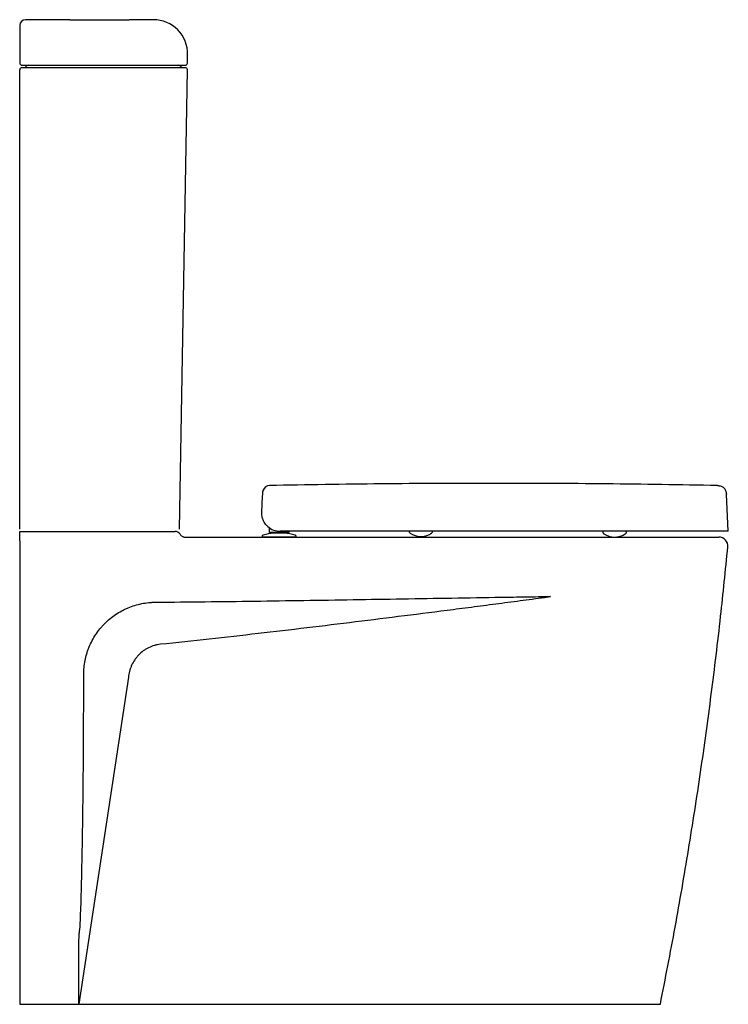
# Model space of a CAD drawing. Header units: millimetres. Extents: x 4043.353 to 4043.974, y 1680.946 to 1681.81.
import ezdxf

# ---------------------------------------------------------------- set-up
doc = ezdxf.new("R2010")
doc.units = ezdxf.units.MM
doc.layers.add('SANINDUSA', color=3, linetype='Continuous')

msp = doc.modelspace()

# ---------------------------------------------------------------- linework, layer by layer
at = {"layer": 'SANINDUSA'}
for p, q in [((4043.35258, 1681.80508), (4043.35258, 1681.77208)), ((4043.39658, 1681.81008), (4043.35758, 1681.81008)), ((4043.39658, 1681.81008), (4043.44858, 1681.81008)), ((4043.46991, 1681.81008), (4043.44858, 1681.81008)), ((4043.49977, 1681.77205), (4043.4999, 1681.77956)), ((4043.35458, 1681.77008), (4043.49777, 1681.77008)), ((4043.35458, 1681.76808), (4043.35658, 1681.76808)), ((4043.35658, 1681.76808), (4043.35958, 1681.76808)), ((4043.35958, 1681.76808), (4043.36158, 1681.76808)), ((4043.36158, 1681.76808), (4043.49765, 1681.76808)), ((4043.35258, 1681.36308), (4043.35258, 1681.76608)), ((4043.49261, 1681.36305), (4043.49965, 1681.76605)), ((4043.5716, 1681.4013), (4043.57182, 1681.40131)), ((4043.56494, 1681.37805), (4043.56566, 1681.39179)), ((4043.97416, 1681.36122), (4043.97245, 1681.39374)), ((4043.57136, 1681.36439), (4043.57136, 1681.36158)), ((4043.57136, 1681.36158), (4043.57176, 1681.36158)), ((4043.57176, 1681.36003), (4043.57176, 1681.36411)), ((4043.35258, 1681.35271), (4043.35258, 1681.36108)), ((4043.35258, 1681.36108), (4043.486, 1681.36108)), ((4043.56516, 1681.35659), (4043.56516, 1681.35608)), ((4043.59516, 1681.35608), (4043.56516, 1681.35608)), ((4043.58506, 1681.36003), (4043.57528, 1681.36003)), ((4043.58497, 1681.35954), (4043.57535, 1681.35954)), ((4043.58486, 1681.35954), (4043.57546, 1681.35954)), ((4043.57626, 1681.36003), (4043.57626, 1681.35954)), ((4043.89614, 1681.36122), (4043.58092, 1681.36122)), ((4043.58405, 1681.35954), (4043.58405, 1681.36003)), ((4043.58856, 1681.36122), (4043.58856, 1681.36003)), ((4043.59516, 1681.35608), (4043.59516, 1681.35659)), ((4043.86414, 1681.3612), (4043.86414, 1681.36067)), ((4043.88386, 1681.359), (4043.88403, 1681.35912)), ((4043.8848, 1681.36063), (4043.8848, 1681.36117)), ((4043.8848, 1681.36063), (4043.8848, 1681.36063)), ((4043.96445, 1681.36117), (4043.96393, 1681.36117)), ((4043.97416, 1681.36122), (4043.97352, 1681.36122)), ((4043.44799, 1681.23302), (4043.40458, 1680.94608)), ((4043.35258, 1680.94608), (4043.91458, 1680.94608))]:
    msp.add_line(p, q, dxfattribs=at)
for centre, radius, start, end in [((4043.35758, 1681.80508), 0.005, 90, 180), ((4043.46991, 1681.78008), 0.03, 359, 90), ((4043.35458, 1681.77208), 0.002, 180, 270), ((4043.35458, 1681.76608), 0.002, 90, 180), ((4043.35658, 1681.77008), 0.002, 270, 330), ((4043.36004, 1681.76808), 0.002, 90, 150), ((4043.49225, 1681.76808), 0.002, 30, 90), ((4043.49572, 1681.77008), 0.002, 210, 270), ((4043.49765, 1681.76608), 0.002, 359, 90), ((4043.49777, 1681.77208), 0.002, 270, 359), ((4043.57185, 1681.39531), 0.006, 92.36531, 161.65275), ((4043.58092, 1681.37722), 0.016, 228.24238, 270), ((4043.48892, 1681.35608), 0.005, 30, 90), ((4043.56641, 1681.35659), 0.00125, 105.89352, 180), ((4043.58016, 1681.3083), 0.05146, 95.36579, 105.89352), ((4043.57546, 1681.35834), 0.0012, 90, 95.36579), ((4043.58486, 1681.35834), 0.0012, 84.63421, 90), ((4043.58016, 1681.3083), 0.05146, 74.10648, 84.63421), ((4043.59391, 1681.35659), 0.00125, 0, 74.10648), ((4043.70441, 1681.3729), 0.01632, 234.90957, 270.16868), ((4043.87441, 1681.37242), 0.01634, 234.86501, 270.16228), ((4043.96579, 1681.34808), 0.008, 354.96857, 90)]:
    msp.add_arc(centre, radius, start, end, dxfattribs=at)
for points, knots in [([(4043.56582, 1681.39491), (4043.56585, 1681.39522), (4043.56591, 1681.39581), (4043.56608, 1681.39638), (4043.56611, 1681.39647), (4043.56612, 1681.39652)], [0, 0, 0, 0, 0.3477044, 0.6567228, 1, 1, 1, 1]), ([(4043.56612, 1681.39652), (4043.56612, 1681.39657), (4043.56614, 1681.39683), (4043.56615, 1681.39713), (4043.56615, 1681.39717), (4043.56615, 1681.3972)], [0, 0, 0, 0, 0.1184851, 0.5924281, 1, 1, 1, 1]), ([(4043.76838, 1681.40323), (4043.7354, 1681.40315), (4043.66988, 1681.40299), (4043.60436, 1681.40186), (4043.57182, 1681.4013)], [0, 0, 0, 0, 0.503333, 1, 1, 1, 1]), ([(4043.96462, 1681.40131), (4043.93211, 1681.40187), (4043.8667, 1681.40299), (4043.80129, 1681.40315), (4043.76838, 1681.40323)], [0, 0, 0, 0, 0.497006, 1, 1, 1, 1]), ([(4043.96462, 1681.40132), (4043.96574, 1681.40123), (4043.96734, 1681.4011), (4043.96922, 1681.40024), (4043.97034, 1681.39939), (4043.97122, 1681.3983), (4043.97215, 1681.39645), (4043.97233, 1681.39485), (4043.97245, 1681.39374)], [0, 0, 0, 0, 0.270703, 0.388259, 0.500001, 0.61174, 0.729295, 1, 1, 1, 1]), ([(4043.56566, 1681.39179), (4043.56567, 1681.39195), (4043.56569, 1681.39238), (4043.56572, 1681.39298), (4043.56574, 1681.39339), (4043.56575, 1681.39353)], [0, 0, 0, 0, 0.2617788, 0.738894, 1, 1, 1, 1]), ([(4043.56575, 1681.39353), (4043.56575, 1681.39357), (4043.56576, 1681.39368), (4043.56576, 1681.39378), (4043.56576, 1681.3938), (4043.56576, 1681.39381)], [0, 0, 0, 0, 0.210074, 0.473336, 1, 1, 1, 1]), ([(4043.56576, 1681.39381), (4043.56577, 1681.39387), (4043.56578, 1681.39416), (4043.5658, 1681.39452), (4043.56581, 1681.3948), (4043.56582, 1681.39489), (4043.56582, 1681.39491)], [0, 0, 0, 0, 0.130476, 0.652382, 0.952357, 1, 1, 1, 1]), ([(4043.57026, 1681.36528), (4043.56954, 1681.366), (4043.56828, 1681.36726), (4043.56697, 1681.36929), (4043.56591, 1681.37146), (4043.56516, 1681.37399), (4043.5649, 1681.37628), (4043.56492, 1681.37764), (4043.56494, 1681.37805), (4043.56494, 1681.37805)], [0, 0, 0, 0, 0.190691, 0.33643, 0.482421, 0.694671, 0.907162, 0.998412, 1, 1, 1, 1]), ([(4043.49325, 1681.35858), (4043.49347, 1681.3582), (4043.49373, 1681.35785), (4043.49435, 1681.35724), (4043.4947, 1681.35697), (4043.49526, 1681.35664), (4043.49546, 1681.35655), (4043.49586, 1681.35638), (4043.49607, 1681.35631), (4043.49671, 1681.35614), (4043.49714, 1681.35608), (4043.49758, 1681.35608)], [0, 0, 0, 0, 0.25, 0.25, 0.5, 0.5, 0.625, 0.625, 0.75, 0.75, 1, 1, 1, 1]), ([(4043.49758, 1681.35608), (4043.5922, 1681.35608), (4043.70558, 1681.35608), (4043.82833, 1681.35608), (4043.86585, 1681.35608), (4043.88461, 1681.35608), (4043.89399, 1681.35608)], [0, 0, 0, 0, 0.716085, 0.858043, 0.929022, 1, 1, 1, 1]), ([(4043.57528, 1681.36003), (4043.57481, 1681.36003), (4043.57389, 1681.36003), (4043.57273, 1681.36003), (4043.57192, 1681.36003), (4043.57181, 1681.36003), (4043.57176, 1681.36003)], [0, 0, 0, 0, 0.249996, 0.499774, 0.749443, 1, 1, 1, 1]), ([(4043.58856, 1681.36003), (4043.5885, 1681.36003), (4043.5884, 1681.36003), (4043.58759, 1681.36003), (4043.58643, 1681.36003), (4043.58552, 1681.36003), (4043.58506, 1681.36003)], [0, 0, 0, 0, 0.2499965, 0.4997755, 0.7494442, 1, 1, 1, 1]), ([(4043.69416, 1681.36117), (4043.69416, 1681.36112), (4043.69412, 1681.36083), (4043.6943, 1681.36036), (4043.69462, 1681.35988), (4043.69488, 1681.35963), (4043.69502, 1681.35955), (4043.69503, 1681.35955)], [0, 0, 0, 0, 0.0805359, 0.4480716, 0.7407134, 0.9869376, 1, 1, 1, 1]), ([(4043.70445, 1681.35658), (4043.70505, 1681.35659), (4043.70629, 1681.35662), (4043.7082, 1681.35694), (4043.70991, 1681.35746), (4043.71133, 1681.35804), (4043.71269, 1681.35871), (4043.71348, 1681.35925), (4043.71385, 1681.35949)], [0, 0, 0, 0, 0.201239, 0.423458, 0.547213, 0.688463, 0.854474, 1, 1, 1, 1]), ([(4043.71386, 1681.3595), (4043.71398, 1681.35957), (4043.71432, 1681.35979), (4043.71465, 1681.36035), (4043.71483, 1681.36087), (4043.71479, 1681.36113), (4043.71479, 1681.36115)], [0, 0, 0, 0, 0.21589, 0.607956, 0.971292, 1, 1, 1, 1]), ([(4043.86414, 1681.36067), (4043.86416, 1681.36045), (4043.86419, 1681.36003), (4043.86449, 1681.35952), (4043.86477, 1681.3592), (4043.86496, 1681.35908), (4043.86501, 1681.35906)], [0, 0, 0, 0, 0.335423, 0.653212, 0.915731, 1, 1, 1, 1]), ([(4043.87445, 1681.35608), (4043.87505, 1681.35609), (4043.87629, 1681.35612), (4043.8782, 1681.35644), (4043.87991, 1681.35696), (4043.88133, 1681.35754), (4043.8827, 1681.35822), (4043.88349, 1681.35875), (4043.88387, 1681.359)], [0, 0, 0, 0, 0.200899, 0.422746, 0.546289, 0.687303, 0.853032, 1, 1, 1, 1]), ([(4043.88388, 1681.359), (4043.884, 1681.35909), (4043.88431, 1681.3593), (4043.88464, 1681.35983), (4043.88482, 1681.36033), (4043.8848, 1681.3606), (4043.8848, 1681.36063)], [0, 0, 0, 0, 0.228879, 0.578488, 0.944443, 1, 1, 1, 1]), ([(4043.89399, 1681.35608), (4043.89633, 1681.35608), (4043.90101, 1681.35608), (4043.90831, 1681.35608), (4043.91578, 1681.35608), (4043.92331, 1681.35608), (4043.93046, 1681.35608), (4043.93713, 1681.35608), (4043.94325, 1681.35608), (4043.94876, 1681.35608), (4043.95355, 1681.35608), (4043.95759, 1681.35608), (4043.96084, 1681.35608), (4043.96319, 1681.35608), (4043.96475, 1681.35608), (4043.96503, 1681.35608), (4043.96517, 1681.35608)], [0, 0, 0, 0, 0.063463, 0.126927, 0.199662, 0.272629, 0.345364, 0.418028, 0.490924, 0.563589, 0.636248, 0.709138, 0.781796, 0.854454, 0.927343, 1, 1, 1, 1]), ([(4043.97352, 1681.36122), (4043.97339, 1681.36122), (4043.97312, 1681.36122), (4043.97149, 1681.36122), (4043.96899, 1681.36122), (4043.96553, 1681.36122), (4043.96121, 1681.36122), (4043.95607, 1681.36122), (4043.95015, 1681.36122), (4043.94357, 1681.36122), (4043.9364, 1681.36122), (4043.9287, 1681.36122), (4043.92061, 1681.36122), (4043.9124, 1681.36122), (4043.90421, 1681.36122), (4043.89883, 1681.36122), (4043.89614, 1681.36122)], [0, 0, 0, 0, 0.072151, 0.144531, 0.216681, 0.288838, 0.361225, 0.433381, 0.505431, 0.57771, 0.64976, 0.721766, 0.794001, 0.866007, 0.933003, 1, 1, 1, 1]), ([(4043.96517, 1681.35608), (4043.9652, 1681.35608), (4043.9654, 1681.35608), (4043.9657, 1681.35608), (4043.96576, 1681.35608), (4043.96579, 1681.35608)], [0, 0, 0, 0, 0.089208, 0.500011, 1, 1, 1, 1]), ([(4043.91458, 1680.94608), (4043.91897, 1680.96865), (4043.92775, 1681.01377), (4043.93944, 1681.08172), (4043.95004, 1681.14981), (4043.95941, 1681.21809), (4043.9674, 1681.28392), (4043.97168, 1681.32706), (4043.97376, 1681.34738)], [0, 0, 0, 0, 0.169995, 0.339879, 0.509708, 0.679537, 0.849421, 1, 1, 1, 1]), ([(4043.47206, 1681.29893), (4043.5009, 1681.29917), (4043.52974, 1681.29951), (4043.58742, 1681.30029), (4043.61625, 1681.30073), (4043.67393, 1681.30166), (4043.70277, 1681.30214), (4043.74602, 1681.30284), (4043.76044, 1681.30308), (4043.78207, 1681.30342), (4043.78928, 1681.30354), (4043.80009, 1681.30371), (4043.8037, 1681.30377), (4043.80911, 1681.30385), (4043.81091, 1681.30388), (4043.81361, 1681.30393), (4043.81451, 1681.30395), (4043.81586, 1681.30397), (4043.81631, 1681.30398), (4043.81699, 1681.304), (4043.81722, 1681.304), (4043.81755, 1681.30401), (4043.81767, 1681.30402), (4043.81784, 1681.30403), (4043.81789, 1681.30403), (4043.81798, 1681.30403), (4043.818, 1681.30404), (4043.81805, 1681.30404), (4043.81806, 1681.30404), (4043.81808, 1681.30404), (4043.81809, 1681.30404), (4043.8181, 1681.30405), (4043.8181, 1681.30405), (4043.8181, 1681.30405), (4043.8181, 1681.30405), (4043.8181, 1681.30405), (4043.81809, 1681.30406), (4043.81809, 1681.30406)], [0, 0, 0, 0, 0.25, 0.25, 0.5, 0.5, 0.75, 0.75, 0.875, 0.875, 0.9375, 0.9375, 0.96875, 0.96875, 0.984375, 0.984375, 0.992187, 0.992187, 0.996094, 0.996094, 0.998047, 0.998047, 0.999023, 0.999023, 0.999512, 0.999512, 0.999756, 0.999756, 0.999878, 0.999878, 0.999939, 0.999939, 0.999954, 0.999954, 0.999969, 0.999969, 1, 1, 1, 1]), ([(4043.81816, 1681.30401), (4043.81815, 1681.30398), (4043.81813, 1681.30397), (4043.81808, 1681.30393), (4043.81806, 1681.30392), (4043.81798, 1681.30388), (4043.81793, 1681.30385), (4043.81778, 1681.30379), (4043.81767, 1681.30376), (4043.81734, 1681.30367), (4043.81712, 1681.30362), (4043.81646, 1681.30348), (4043.81602, 1681.3034), (4043.81469, 1681.30317), (4043.8138, 1681.30304), (4043.81114, 1681.30264), (4043.80936, 1681.3024), (4043.80402, 1681.30166), (4043.80045, 1681.30119), (4043.78977, 1681.29977), (4043.78264, 1681.29883), (4043.77195, 1681.29743), (4043.76839, 1681.29696), (4043.76126, 1681.29603), (4043.7577, 1681.29557), (4043.747, 1681.29419), (4043.73988, 1681.29327), (4043.70424, 1681.2887), (4043.67573, 1681.28509), (4043.61871, 1681.27807), (4043.59019, 1681.27465), (4043.53315, 1681.26809), (4043.50463, 1681.26494), (4043.47609, 1681.26198)], [0, 0, 0, 0, 0.000244, 0.000244, 0.000488, 0.000488, 0.000977, 0.000977, 0.001953, 0.001953, 0.003906, 0.003906, 0.007813, 0.007813, 0.015625, 0.015625, 0.03125, 0.03125, 0.0625, 0.0625, 0.125, 0.125, 0.15625, 0.15625, 0.1875, 0.1875, 0.25, 0.25, 0.5, 0.5, 0.75, 0.75, 1, 1, 1, 1]), ([(4043.40877, 1681.23537), (4043.40875, 1681.23956), (4043.40914, 1681.24368), (4043.41032, 1681.24975), (4043.41082, 1681.25176), (4043.41171, 1681.25474), (4043.41203, 1681.25573), (4043.41272, 1681.2577), (4043.4131, 1681.25868), (4043.41508, 1681.26352), (4043.41702, 1681.26716), (4043.42044, 1681.27232), (4043.42166, 1681.27398), (4043.42363, 1681.2764), (4043.42431, 1681.27719), (4043.42571, 1681.27874), (4043.42643, 1681.2795), (4043.43012, 1681.28321), (4043.43332, 1681.28584), (4043.43846, 1681.28929), (4043.44023, 1681.29036), (4043.44298, 1681.29184), (4043.44391, 1681.29231), (4043.4458, 1681.29321), (4043.44677, 1681.29364), (4043.45159, 1681.29565), (4043.45555, 1681.29685), (4043.46163, 1681.29808), (4043.46369, 1681.29839), (4043.46681, 1681.29871), (4043.46786, 1681.29879), (4043.46996, 1681.2989), (4043.47101, 1681.29893), (4043.47206, 1681.29893)], [0, 0, 0, 0, 0.125, 0.125, 0.1875, 0.1875, 0.21875, 0.21875, 0.25, 0.25, 0.375, 0.375, 0.4375, 0.4375, 0.46875, 0.46875, 0.5, 0.5, 0.625, 0.625, 0.6875, 0.6875, 0.71875, 0.71875, 0.75, 0.75, 0.875, 0.875, 0.9375, 0.9375, 0.96875, 0.96875, 1, 1, 1, 1]), ([(4043.47609, 1681.26198), (4043.47518, 1681.26188), (4043.47427, 1681.26174), (4043.47248, 1681.26139), (4043.47159, 1681.26118), (4043.46898, 1681.26042), (4043.46729, 1681.25977), (4043.46483, 1681.25855), (4043.46402, 1681.25811), (4043.46246, 1681.25717), (4043.46171, 1681.25666), (4043.45951, 1681.25506), (4043.45815, 1681.25386), (4043.45656, 1681.25221), (4043.45624, 1681.25188), (4043.45564, 1681.25119), (4043.45534, 1681.25084), (4043.45448, 1681.24978), (4043.45394, 1681.24905), (4043.45241, 1681.2468), (4043.45152, 1681.24522), (4043.45057, 1681.24313), (4043.45039, 1681.24271), (4043.45005, 1681.24186), (4043.44988, 1681.24143), (4043.44943, 1681.24014), (4043.44916, 1681.23928), (4043.44847, 1681.23664), (4043.44815, 1681.23485), (4043.44799, 1681.23302)], [0, 0, 0, 0, 0.0625, 0.0625, 0.125, 0.125, 0.25, 0.25, 0.3125, 0.3125, 0.375, 0.375, 0.5, 0.5, 0.53125, 0.53125, 0.5625, 0.5625, 0.625, 0.625, 0.75, 0.75, 0.78125, 0.78125, 0.8125, 0.8125, 0.875, 0.875, 1, 1, 1, 1]), ([(4043.40458, 1680.94608), (4043.40459, 1681.00798), (4043.40461, 1681.00798), (4043.40464, 1681.008), (4043.40469, 1681.00805), (4043.40482, 1681.00833), (4043.40505, 1681.00954), (4043.40555, 1681.01443), (4043.40612, 1681.02659), (4043.40676, 1681.0453), (4043.40747, 1681.07886), (4043.40819, 1681.12355), (4043.40866, 1681.17942), (4043.40873, 1681.21672), (4043.40877, 1681.23537)], [0, 0, 0, 0, 0.0000976, 0.000217, 0.0004243, 0.0010933, 0.0042144, 0.0166059, 0.0660966, 0.1650458, 0.2639993, 0.5093265, 0.7546696, 1, 1, 1, 1])]:
    msp.add_open_spline(points, degree=3, knots=knots, dxfattribs=at)
for points in [[(4043.35258, 1681.35271), (4043.35258, 1681.21648), (4043.35258, 1681.08096), (4043.35258, 1680.94608)], [(4043.486, 1681.36108), (4043.48698, 1681.36108), (4043.48795, 1681.36108), (4043.48892, 1681.36108)]]:
    msp.add_open_spline(points, degree=3, dxfattribs=at)

doc.saveas('drawing.dxf')
